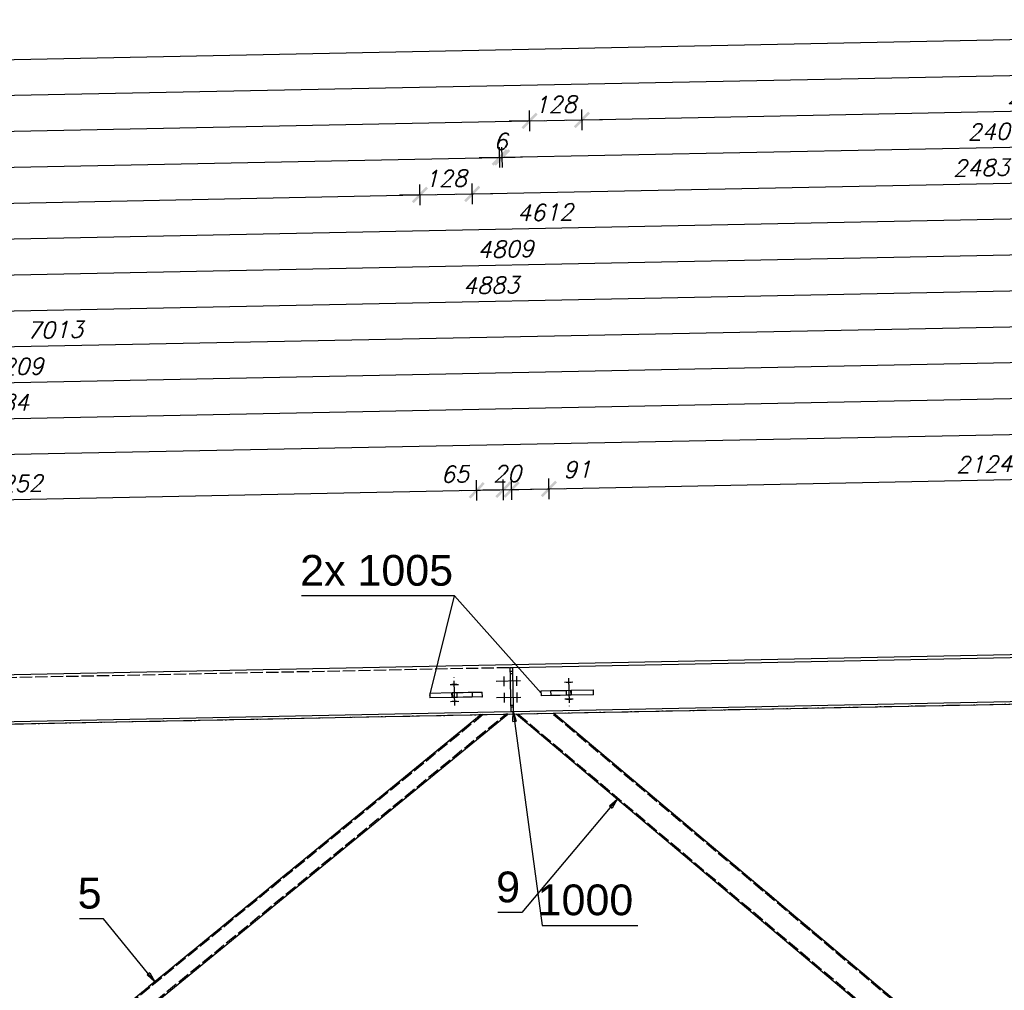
# Model space of a CAD drawing. Header units: millimetres. Extents: x 1814 to 94182, y 11562 to 49454.
# Tile 207 of 256: x 14467 to 14707, y 28806 to 29042. Entities that reach past the tile are written whole.
import ezdxf

# ---------------------------------------------------------------- set-up
doc = ezdxf.new("R2010")
doc.units = ezdxf.units.MM
doc.linetypes.add('ACAD_ISO02W100', pattern=[15, 12, -3])
doc.linetypes.add('ACAD_ISO04W100', pattern=[30, 24, -3, 0, -3])
doc.layers.add('wymiar', color=135, linetype='Continuous', lineweight=9)
doc.styles.add('ARIAL', font='arial.ttf')
doc.styles.add('WYMIARY', font='simplex.shx', dxfattribs={"oblique": 15})
doc.dimstyles.new('1-25', dxfattribs={"dimscale": 25, "dimtxt": 0.16, "dimasz": 0.2, "dimexe": 0.1, "dimexo": 0.1, "dimgap": 0.075, "dimtad": 1, "dimdec": 0, "dimlfac": 10, "dimrnd": 0.01, "dimzin": 9, "dimtxsty": 'WYMIARY', "dimblk": 'ARCHTICK', "dimcen": 0.2, "dimdle": 0.15, "dimadec": 1, "dimazin": 1, "dimtfac": 1, "dimtdec": 0, "dimtix": 1, "dimtmove": 2, "dimatfit": 3, "dimldrblk": 'ARCHTICK', "dimfxl": 0, "dimarcsym": 0})

# ---------------------------------------------------------------- blocks, each defined once
blk = doc.blocks.new('_ARCHTICK')
at = {"color": 0, "linetype": 'ByBlock', "lineweight": -2}
blk.add_solid([(0.398, 0.309), (0.309, 0.398), (-0.309, -0.398), (-0.398, -0.309)], dxfattribs=at)
blk = doc.blocks.new('*D626')
at = {"layer": 'Defpoints', "color": 0}
for p in [(14564.31, 28999.52), (14566.76, 28876.87), (13865.91, 28870.55)]:
    blk.add_point(p, dxfattribs=at)
at = {"layer": 'wymiar', "color": 0, "lineweight": -2}
for p, q in [((14564.36, 28997.02), (14564.26, 29002.02)), ((13859.86, 28985.43), (14568.06, 28999.6)), ((13863.66, 28983), (13863.56, 28988))]:
    blk.add_line(p, q, dxfattribs=at)
at = {"layer": 'wymiar', "color": 0, "lineweight": -2, "xscale": 5, "yscale": 5, "zscale": 5}
for p, rotation in [((14564.31, 28999.52), 1.146122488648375), ((13863.61, 28985.5), 181.1461224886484)]:
    blk.add_blockref('_ARCHTICK', p, dxfattribs=dict(at, rotation=rotation))
at = {"layer": 'wymiar', "color": 0, "insert": (14213.88, 28996.39), "char_height": 4, "attachment_point": 5, "rotation": 1.1461, "style": 'WYMIARY'}
blk.add_mtext('7008', dxfattribs=at)
blk = doc.blocks.new('*D627')
at = {"layer": 'Defpoints', "color": 0}
for p in [(14583.76, 29008.66), (14586.35, 28878.97), (13865.91, 28870.55)]:
    blk.add_point(p, dxfattribs=at)
at = {"layer": 'wymiar', "color": 0, "lineweight": -2}
for p, q in [((14583.81, 29006.16), (14583.71, 29011.16)), ((13859.69, 28994.18), (14587.51, 29008.74)), ((13863.49, 28991.75), (13863.39, 28996.75))]:
    blk.add_line(p, q, dxfattribs=at)
at = {"layer": 'wymiar', "color": 0, "lineweight": -2, "xscale": 5, "yscale": 5, "zscale": 5}
for p, rotation in [((14583.76, 29008.66), 1.146122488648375), ((13863.44, 28994.25), 181.1461224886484)]:
    blk.add_blockref('_ARCHTICK', p, dxfattribs=dict(at, rotation=rotation))
at = {"layer": 'wymiar', "color": 0, "insert": (14223.52, 29005.33), "char_height": 4, "attachment_point": 5, "rotation": 1.1461, "style": 'WYMIARY'}
blk.add_mtext('7205', dxfattribs=at)
blk = doc.blocks.new('*D628')
at = {"layer": 'Defpoints', "color": 0}
for p in [(14591.04, 29017.56), (14593.84, 28877.42), (13865.91, 28870.55)]:
    blk.add_point(p, dxfattribs=at)
at = {"layer": 'wymiar', "color": 0, "lineweight": -2}
for p, q in [((14591.09, 29015.06), (14590.99, 29020.06)), ((13859.51, 29002.92), (14594.79, 29017.63)), ((13863.31, 29000.5), (13863.21, 29005.5))]:
    blk.add_line(p, q, dxfattribs=at)
at = {"layer": 'wymiar', "color": 0, "lineweight": -2, "xscale": 5, "yscale": 5, "zscale": 5}
for p, rotation in [((14591.04, 29017.56), 1.146122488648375), ((13863.26, 29003), 181.1461224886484)]:
    blk.add_blockref('_ARCHTICK', p, dxfattribs=dict(at, rotation=rotation))
at = {"layer": 'wymiar', "color": 0, "insert": (14227.07, 29014.15), "char_height": 4, "attachment_point": 5, "rotation": 1.1461, "style": 'WYMIARY'}
blk.add_mtext('7279', dxfattribs=at)
blk = doc.blocks.new('*D629')
at = {"layer": 'Defpoints', "color": 0}
for p in [(14803.74, 29030.57), (14806.72, 28881.67), (13865.91, 28870.55)]:
    blk.add_point(p, dxfattribs=at)
at = {"layer": 'wymiar', "color": 0, "lineweight": -2}
for p, q in [((14803.79, 29028.07), (14803.69, 29033.07)), ((13859.34, 29011.67), (14807.49, 29030.64)), ((13863.14, 29009.25), (13863.04, 29014.25))]:
    blk.add_line(p, q, dxfattribs=at)
at = {"layer": 'wymiar', "color": 0, "lineweight": -2, "xscale": 5, "yscale": 5, "zscale": 5}
for p, rotation in [((14803.74, 29030.57), 1.146122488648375), ((13863.09, 29011.75), 181.1461224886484)]:
    blk.add_blockref('_ARCHTICK', p, dxfattribs=dict(at, rotation=rotation))
at = {"layer": 'wymiar', "color": 0, "insert": (14333.33, 29025.03), "char_height": 4, "attachment_point": 5, "rotation": 1.1461, "style": 'WYMIARY'}
blk.add_mtext('9408', dxfattribs=at)
blk = doc.blocks.new('*D630')
at = {"layer": 'Defpoints', "color": 0}
for p in [(14824.61, 29039.74), (14827.61, 28889.79), (13865.91, 28870.55)]:
    blk.add_point(p, dxfattribs=at)
at = {"layer": 'wymiar', "color": 0, "lineweight": -2}
for p, q in [((14824.66, 29037.24), (14824.56, 29042.23)), ((13859.16, 29020.42), (14828.36, 29039.81)), ((13862.96, 29018), (13862.86, 29022.99))]:
    blk.add_line(p, q, dxfattribs=at)
at = {"layer": 'wymiar', "color": 0, "lineweight": -2, "xscale": 5, "yscale": 5, "zscale": 5}
for p, rotation in [((14824.61, 29039.74), 1.146122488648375), ((13862.91, 29020.5), 181.1461224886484)]:
    blk.add_blockref('_ARCHTICK', p, dxfattribs=dict(at, rotation=rotation))
at = {"layer": 'wymiar', "color": 0, "insert": (14343.68, 29033.99), "char_height": 4, "attachment_point": 5, "rotation": 1.1461, "style": 'WYMIARY'}
blk.add_mtext('9619', dxfattribs=at)
blk = doc.blocks.new('*D632')
at = {"layer": 'Defpoints', "color": 0}
for p in [(14826.54, 28943.5), (14827.61, 28889.79), (13886.61, 28863.27)]:
    blk.add_point(p, dxfattribs=at)
at = {"layer": 'wymiar', "color": 0, "lineweight": -2}
for p, q in [((14826.59, 28941), (14826.49, 28946)), ((13881.63, 28924.6), (14830.29, 28943.58)), ((13885.43, 28922.18), (13885.33, 28927.17))]:
    blk.add_line(p, q, dxfattribs=at)
at = {"layer": 'wymiar', "color": 0, "lineweight": -2, "xscale": 5, "yscale": 5, "zscale": 5}
for p, rotation in [((14826.54, 28943.5), 1.146122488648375), ((13885.38, 28924.68), 181.1461224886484)]:
    blk.add_blockref('_ARCHTICK', p, dxfattribs=dict(at, rotation=rotation))
at = {"layer": 'wymiar', "color": 0, "insert": (14355.88, 28937.96), "char_height": 4, "attachment_point": 5, "rotation": 1.1461, "style": 'WYMIARY'}
blk.add_mtext('9413', dxfattribs=at)
blk = doc.blocks.new('*D634')
at = {"layer": 'Defpoints', "color": 0}
for p in [(14826.36, 28952.25), (14827.61, 28889.79), (14099.51, 28868.73)]:
    blk.add_point(p, dxfattribs=at)
at = {"layer": 'wymiar', "color": 0, "lineweight": -2}
for p, q in [((14826.41, 28949.75), (14826.31, 28954.75)), ((14094.38, 28937.61), (14830.11, 28952.33)), ((14098.18, 28935.18), (14098.08, 28940.18))]:
    blk.add_line(p, q, dxfattribs=at)
at = {"layer": 'wymiar', "color": 0, "lineweight": -2, "xscale": 5, "yscale": 5, "zscale": 5}
for p, rotation in [((14826.36, 28952.25), 1.146122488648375), ((14098.13, 28937.68), 181.1461224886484)]:
    blk.add_blockref('_ARCHTICK', p, dxfattribs=dict(at, rotation=rotation))
at = {"layer": 'wymiar', "color": 0, "insert": (14462.17, 28948.84), "char_height": 4, "attachment_point": 5, "rotation": 1.1461, "style": 'WYMIARY'}
blk.add_mtext('7284', dxfattribs=at)
blk = doc.blocks.new('*D636')
at = {"layer": 'Defpoints', "color": 0}
for p in [(14826.19, 28961), (14827.61, 28889.79), (14106.95, 28869.38)]:
    blk.add_point(p, dxfattribs=at)
at = {"layer": 'wymiar', "color": 0, "lineweight": -2}
for p, q in [((14826.24, 28958.5), (14826.14, 28963.5)), ((14101.66, 28946.51), (14829.94, 28961.08)), ((14105.46, 28944.08), (14105.36, 28949.08))]:
    blk.add_line(p, q, dxfattribs=at)
at = {"layer": 'wymiar', "color": 0, "lineweight": -2, "xscale": 5, "yscale": 5, "zscale": 5}
for p, rotation in [((14826.19, 28961), 1.146122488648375), ((14105.41, 28946.58), 181.1461224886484)]:
    blk.add_blockref('_ARCHTICK', p, dxfattribs=dict(at, rotation=rotation))
at = {"layer": 'wymiar', "color": 0, "insert": (14465.72, 28957.67), "char_height": 4, "attachment_point": 5, "rotation": 1.1461, "style": 'WYMIARY'}
blk.add_mtext('7209', dxfattribs=at)
blk = doc.blocks.new('*D638')
at = {"layer": 'Defpoints', "color": 0}
for p in [(14826.01, 28969.75), (14827.61, 28889.79), (14126.59, 28869.27)]:
    blk.add_point(p, dxfattribs=at)
at = {"layer": 'wymiar', "color": 0, "lineweight": -2}
for p, q in [((14826.06, 28967.25), (14825.96, 28972.25)), ((14121.11, 28955.65), (14829.76, 28969.82)), ((14124.91, 28953.22), (14124.81, 28958.22))]:
    blk.add_line(p, q, dxfattribs=at)
at = {"layer": 'wymiar', "color": 0, "lineweight": -2, "xscale": 5, "yscale": 5, "zscale": 5}
for p, rotation in [((14826.01, 28969.75), 1.146122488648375), ((14124.86, 28955.72), 181.1461224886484)]:
    blk.add_blockref('_ARCHTICK', p, dxfattribs=dict(at, rotation=rotation))
at = {"layer": 'wymiar', "color": 0, "insert": (14475.36, 28966.61), "char_height": 4, "attachment_point": 5, "rotation": 1.1461, "style": 'WYMIARY'}
blk.add_mtext('7013', dxfattribs=at)
blk = doc.blocks.new('*D640')
at = {"layer": 'Defpoints', "color": 0}
for p in [(14825.84, 28978.5), (14827.61, 28889.79), (14339.51, 28873.53)]:
    blk.add_point(p, dxfattribs=at)
at = {"layer": 'wymiar', "color": 0, "lineweight": -2}
for p, q in [((14825.89, 28976), (14825.79, 28981)), ((14333.85, 28968.65), (14829.59, 28978.57)), ((14337.65, 28966.23), (14337.55, 28971.23))]:
    blk.add_line(p, q, dxfattribs=at)
at = {"layer": 'wymiar', "color": 0, "lineweight": -2, "xscale": 5, "yscale": 5, "zscale": 5}
for p, rotation in [((14825.84, 28978.5), 1.146122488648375), ((14337.6, 28968.73), 181.1461224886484)]:
    blk.add_blockref('_ARCHTICK', p, dxfattribs=dict(at, rotation=rotation))
at = {"layer": 'wymiar', "color": 0, "insert": (14581.64, 28977.49), "char_height": 4, "attachment_point": 5, "rotation": 1.1461, "style": 'WYMIARY'}
blk.add_mtext('4883', dxfattribs=at)
blk = doc.blocks.new('*D642')
at = {"layer": 'Defpoints', "color": 0}
for p in [(14825.66, 28987.25), (14827.61, 28889.79), (14346.88, 28878.05)]:
    blk.add_point(p, dxfattribs=at)
at = {"layer": 'wymiar', "color": 0, "lineweight": -2}
for p, q in [((14825.71, 28984.75), (14825.61, 28989.75)), ((14341.13, 28977.55), (14829.41, 28987.32)), ((14344.93, 28975.13), (14344.83, 28980.13))]:
    blk.add_line(p, q, dxfattribs=at)
at = {"layer": 'wymiar', "color": 0, "lineweight": -2, "xscale": 5, "yscale": 5, "zscale": 5}
for p, rotation in [((14825.66, 28987.25), 1.146122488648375), ((14344.88, 28977.63), 181.1461224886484)]:
    blk.add_blockref('_ARCHTICK', p, dxfattribs=dict(at, rotation=rotation))
at = {"layer": 'wymiar', "color": 0, "insert": (14585.2, 28986.31), "char_height": 4, "attachment_point": 5, "rotation": 1.1461, "style": 'WYMIARY'}
blk.add_mtext('4809', dxfattribs=at)
blk = doc.blocks.new('*D644')
at = {"layer": 'Defpoints', "color": 0}
for p in [(14825.49, 28995.99), (14827.61, 28889.79), (14366.59, 28874.07)]:
    blk.add_point(p, dxfattribs=at)
at = {"layer": 'wymiar', "color": 0, "lineweight": -2}
for p, q in [((14825.54, 28993.49), (14825.44, 28998.49)), ((14360.58, 28986.69), (14829.24, 28996.07)), ((14364.38, 28984.27), (14364.28, 28989.27))]:
    blk.add_line(p, q, dxfattribs=at)
at = {"layer": 'wymiar', "color": 0, "lineweight": -2, "xscale": 5, "yscale": 5, "zscale": 5}
for p, rotation in [((14825.49, 28995.99), 1.146122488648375), ((14364.33, 28986.77), 181.1461224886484)]:
    blk.add_blockref('_ARCHTICK', p, dxfattribs=dict(at, rotation=rotation))
at = {"layer": 'wymiar', "color": 0, "insert": (14594.83, 28995.26), "char_height": 4, "attachment_point": 5, "rotation": 1.1461, "style": 'WYMIARY'}
blk.add_mtext('4612', dxfattribs=at)
blk = doc.blocks.new('*D645')
at = {"layer": 'Defpoints', "color": 0}
for p in [(14577.08, 28999.78), (14566.76, 28876.87), (14579.51, 28878.33)]:
    blk.add_point(p, dxfattribs=at)
at = {"layer": 'wymiar', "color": 0, "lineweight": -2}
for p, q in [((14564.36, 28997.02), (14564.26, 29002.02)), ((14577.13, 28997.28), (14577.03, 29002.28)), ((14564.31, 28999.52), (14559.31, 28999.42)), ((14564.31, 28999.52), (14577.08, 28999.78)), ((14577.08, 28999.78), (14582.08, 28999.88))]:
    blk.add_line(p, q, dxfattribs=at)
at = {"layer": 'wymiar', "color": 0, "lineweight": -2, "xscale": 5, "yscale": 5, "zscale": 5}
for p, rotation in [((14577.08, 28999.78), 181.1461224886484), ((14564.31, 28999.52), 1.146122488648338)]:
    blk.add_blockref('_ARCHTICK', p, dxfattribs=dict(at, rotation=rotation))
at = {"layer": 'wymiar', "color": 0, "insert": (14570.62, 29003.52), "char_height": 4, "attachment_point": 5, "rotation": 1.1461, "style": 'WYMIARY'}
blk.add_mtext('128', dxfattribs=at)
blk = doc.blocks.new('*D646')
at = {"layer": 'Defpoints', "color": 0}
for p in [(14825.31, 29004.74), (14827.61, 28889.79), (14579.51, 28878.33)]:
    blk.add_point(p, dxfattribs=at)
at = {"layer": 'wymiar', "color": 0, "lineweight": -2}
for p, q in [((14825.36, 29002.24), (14825.26, 29007.24)), ((14573.33, 28999.7), (14829.06, 29004.82)), ((14577.13, 28997.28), (14577.03, 29002.28))]:
    blk.add_line(p, q, dxfattribs=at)
at = {"layer": 'wymiar', "color": 0, "lineweight": -2, "xscale": 5, "yscale": 5, "zscale": 5}
for p, rotation in [((14825.31, 29004.74), 1.146122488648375), ((14577.08, 28999.78), 181.1461224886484)]:
    blk.add_blockref('_ARCHTICK', p, dxfattribs=dict(at, rotation=rotation))
at = {"layer": 'wymiar', "color": 0, "insert": (14701.12, 29006.13), "char_height": 4, "attachment_point": 5, "rotation": 1.1461, "style": 'WYMIARY'}
blk.add_mtext('2483', dxfattribs=at)
blk = doc.blocks.new('*D647')
at = {"layer": 'Defpoints', "color": 0}
for p in [(14584.36, 29008.67), (14586.87, 28883.13), (14586.35, 28878.97)]:
    blk.add_point(p, dxfattribs=at)
at = {"layer": 'wymiar', "color": 0, "lineweight": -2}
for p, q in [((14583.81, 29006.16), (14583.71, 29011.16)), ((14584.41, 29006.17), (14584.31, 29011.17)), ((14583.76, 29008.66), (14578.76, 29008.56)), ((14583.76, 29008.66), (14584.36, 29008.67)), ((14584.36, 29008.67), (14589.36, 29008.77))]:
    blk.add_line(p, q, dxfattribs=at)
at = {"layer": 'wymiar', "color": 0, "lineweight": -2, "xscale": 5, "yscale": 5, "zscale": 5}
for p, rotation in [((14583.76, 29008.66), 1.146122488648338), ((14584.36, 29008.67), 181.1461224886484)]:
    blk.add_blockref('_ARCHTICK', p, dxfattribs=dict(at, rotation=rotation))
at = {"layer": 'wymiar', "color": 0, "insert": (14583.98, 29012.54), "char_height": 4, "attachment_point": 5, "rotation": 1.1461, "style": 'WYMIARY'}
blk.add_mtext('6', dxfattribs=at)
blk = doc.blocks.new('*D648')
at = {"layer": 'Defpoints', "color": 0}
for p in [(14825.14, 29013.49), (14827.61, 28889.79), (14586.87, 28883.13)]:
    blk.add_point(p, dxfattribs=at)
at = {"layer": 'wymiar', "color": 0, "lineweight": -2}
for p, q in [((14825.19, 29010.99), (14825.09, 29015.99)), ((14580.61, 29008.6), (14828.89, 29013.57)), ((14584.41, 29006.17), (14584.31, 29011.17))]:
    blk.add_line(p, q, dxfattribs=at)
at = {"layer": 'wymiar', "color": 0, "lineweight": -2, "xscale": 5, "yscale": 5, "zscale": 5}
for p, rotation in [((14825.14, 29013.49), 1.146122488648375), ((14584.36, 29008.67), 181.1461224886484)]:
    blk.add_blockref('_ARCHTICK', p, dxfattribs=dict(at, rotation=rotation))
at = {"layer": 'wymiar', "color": 0, "insert": (14704.67, 29014.96), "char_height": 4, "attachment_point": 5, "rotation": 1.1461, "style": 'WYMIARY'}
blk.add_mtext('2408', dxfattribs=at)
blk = doc.blocks.new('*D649')
at = {"layer": 'Defpoints', "color": 0}
for p in [(14603.81, 29017.81), (14593.84, 28877.42), (14606.61, 28877.67)]:
    blk.add_point(p, dxfattribs=at)
at = {"layer": 'wymiar', "color": 0, "lineweight": -2}
for p, q in [((14591.09, 29015.06), (14590.99, 29020.06)), ((14603.86, 29015.31), (14603.76, 29020.31)), ((14591.04, 29017.56), (14586.04, 29017.46)), ((14591.04, 29017.56), (14603.81, 29017.81)), ((14603.81, 29017.81), (14608.81, 29017.91))]:
    blk.add_line(p, q, dxfattribs=at)
at = {"layer": 'wymiar', "color": 0, "lineweight": -2, "xscale": 5, "yscale": 5, "zscale": 5}
for p, rotation in [((14591.04, 29017.56), 1.146122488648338), ((14603.81, 29017.81), 181.1461224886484)]:
    blk.add_blockref('_ARCHTICK', p, dxfattribs=dict(at, rotation=rotation))
at = {"layer": 'wymiar', "color": 0, "insert": (14597.35, 29021.56), "char_height": 4, "attachment_point": 5, "rotation": 1.1461, "style": 'WYMIARY'}
blk.add_mtext('128', dxfattribs=at)
blk = doc.blocks.new('*D650')
at = {"layer": 'Defpoints', "color": 0}
for p in [(14824.96, 29022.24), (14827.61, 28889.79), (14606.61, 28877.67)]:
    blk.add_point(p, dxfattribs=at)
at = {"layer": 'wymiar', "color": 0, "lineweight": -2}
for p, q in [((14825.01, 29019.74), (14824.91, 29024.74)), ((14600.06, 29017.74), (14828.71, 29022.31)), ((14603.86, 29015.31), (14603.76, 29020.31))]:
    blk.add_line(p, q, dxfattribs=at)
at = {"layer": 'wymiar', "color": 0, "lineweight": -2, "xscale": 5, "yscale": 5, "zscale": 5}
for p, rotation in [((14824.96, 29022.24), 1.146122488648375), ((14603.81, 29017.81), 181.1461224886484)]:
    blk.add_blockref('_ARCHTICK', p, dxfattribs=dict(at, rotation=rotation))
at = {"layer": 'wymiar', "color": 0, "insert": (14714.31, 29023.9), "char_height": 4, "attachment_point": 5, "rotation": 1.1461, "style": 'WYMIARY'}
blk.add_mtext('2212', dxfattribs=at)
blk = doc.blocks.new('*D1133')
at = {"layer": 'Defpoints', "color": 0}
for p in [(14578.17, 28927.51), (14579.58, 28857.05), (14354.43, 28852.55)]:
    blk.add_point(p, dxfattribs=at)
at = {"layer": 'wymiar', "color": 0, "lineweight": -2}
for p, q in [((14578.22, 28925.01), (14578.12, 28930.01)), ((14349.27, 28922.93), (14581.92, 28927.59)), ((14353.07, 28920.51), (14352.97, 28925.51))]:
    blk.add_line(p, q, dxfattribs=at)
at = {"layer": 'wymiar', "color": 0, "lineweight": -2, "xscale": 5, "yscale": 5, "zscale": 5}
for p, rotation in [((14578.17, 28927.51), 1.146119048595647), ((14353.02, 28923.01), 181.1461190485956)]:
    blk.add_blockref('_ARCHTICK', p, dxfattribs=dict(at, rotation=rotation))
at = {"layer": 'wymiar', "color": 0, "insert": (14465.51, 28929.13), "char_height": 4, "attachment_point": 5, "rotation": 1.1461, "style": 'WYMIARY'}
blk.add_mtext('2252', dxfattribs=at)
blk = doc.blocks.new('*D1134')
at = {"layer": 'Defpoints', "color": 0}
for p in [(14584.64, 28927.64), (14579.58, 28857.05), (14586.05, 28857.18)]:
    blk.add_point(p, dxfattribs=at)
at = {"layer": 'wymiar', "color": 0, "lineweight": -2}
for p, q in [((14578.22, 28925.01), (14578.12, 28930.01)), ((14584.69, 28925.14), (14584.59, 28930.14)), ((14574.42, 28927.44), (14588.39, 28927.72))]:
    blk.add_line(p, q, dxfattribs=at)
at = {"layer": 'wymiar', "color": 0, "lineweight": -2, "xscale": 5, "yscale": 5, "zscale": 5}
for p, rotation in [((14584.64, 28927.64), 1.146119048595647), ((14578.17, 28927.51), 181.1461190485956)]:
    blk.add_blockref('_ARCHTICK', p, dxfattribs=dict(at, rotation=rotation))
at = {"layer": 'wymiar', "color": 0, "insert": (14572.85, 28931.45), "char_height": 4, "attachment_point": 5, "rotation": 1.1461, "style": 'WYMIARY'}
blk.add_mtext('65', dxfattribs=at)
blk = doc.blocks.new('*D1119')
at = {"layer": 'Defpoints', "color": 0}
for p in [(14586.67, 28927.68), (14586.05, 28857.18), (14588.08, 28857.22)]:
    blk.add_point(p, dxfattribs=at)
at = {"layer": 'wymiar', "color": 0, "lineweight": -2}
for p, q in [((14584.69, 28925.14), (14584.59, 28930.14)), ((14586.72, 28925.18), (14586.62, 28930.18)), ((14584.64, 28927.64), (14579.64, 28927.54)), ((14584.64, 28927.64), (14586.67, 28927.68)), ((14586.67, 28927.68), (14591.66, 28927.78))]:
    blk.add_line(p, q, dxfattribs=at)
at = {"layer": 'wymiar', "color": 0, "lineweight": -2, "xscale": 5, "yscale": 5, "zscale": 5}
for p, rotation in [((14584.64, 28927.64), 1.146119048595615), ((14586.67, 28927.68), 181.1461190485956)]:
    blk.add_blockref('_ARCHTICK', p, dxfattribs=dict(at, rotation=rotation))
at = {"layer": 'wymiar', "color": 0, "insert": (14585.57, 28931.54), "char_height": 4, "attachment_point": 5, "rotation": 1.1461, "style": 'WYMIARY'}
blk.add_mtext('20', dxfattribs=at)
blk = doc.blocks.new('*D1120')
at = {"layer": 'Defpoints', "color": 0}
for p in [(14595.77, 28927.86), (14588.08, 28857.22), (14597.18, 28857.4)]:
    blk.add_point(p, dxfattribs=at)
at = {"layer": 'wymiar', "color": 0, "lineweight": -2}
for p, q in [((14586.72, 28925.18), (14586.62, 28930.18)), ((14595.82, 28925.36), (14595.72, 28930.36)), ((14582.92, 28927.61), (14599.52, 28927.94))]:
    blk.add_line(p, q, dxfattribs=at)
at = {"layer": 'wymiar', "color": 0, "lineweight": -2, "xscale": 5, "yscale": 5, "zscale": 5}
for p, rotation in [((14586.67, 28927.68), 181.1461190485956), ((14595.77, 28927.86), 1.146119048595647)]:
    blk.add_blockref('_ARCHTICK', p, dxfattribs=dict(at, rotation=rotation))
at = {"layer": 'wymiar', "color": 0, "insert": (14602.65, 28932.58), "char_height": 4, "attachment_point": 5, "rotation": 1.1461, "style": 'WYMIARY'}
blk.add_mtext('91', dxfattribs=at)
blk = doc.blocks.new('*D1121')
at = {"layer": 'Defpoints', "color": 0}
for p in [(14808.12, 28932.11), (14809.53, 28861.65), (14597.18, 28857.4)]:
    blk.add_point(p, dxfattribs=at)
at = {"layer": 'wymiar', "color": 0, "lineweight": -2}
for p, q in [((14808.17, 28929.61), (14808.07, 28934.61)), ((14592.02, 28927.79), (14811.87, 28932.19)), ((14595.82, 28925.36), (14595.72, 28930.36))]:
    blk.add_line(p, q, dxfattribs=at)
at = {"layer": 'wymiar', "color": 0, "lineweight": -2, "xscale": 5, "yscale": 5, "zscale": 5}
for p, rotation in [((14808.12, 28932.11), 1.146119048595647), ((14595.77, 28927.86), 181.1461190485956)]:
    blk.add_blockref('_ARCHTICK', p, dxfattribs=dict(at, rotation=rotation))
at = {"layer": 'wymiar', "color": 0, "insert": (14701.86, 28933.86), "char_height": 4, "attachment_point": 5, "rotation": 1.1461, "style": 'WYMIARY'}
blk.add_mtext('2124', dxfattribs=at)

msp = doc.modelspace()

# ---------------------------------------------------------------- linework, layer by layer
at = {"color": 7}
msp.add_line((14593.831, 28878.016), (14572.714, 28901.748), dxfattribs=at)
at = {"color": 145, "linetype": 'Continuous', "ltscale": 0.25}
for p, q in [((14827.611, 28889.794), (13865.911, 28870.554)), ((14586.846, 28884.347), (14827.611, 28889.164)), ((14586.246, 28884.335), (14586.846, 28884.347)), ((14586.246, 28884.335), (14586.249, 28884.221)), ((14586.249, 28884.221), (14586.255, 28883.896)), ((14586.846, 28884.347), (14586.849, 28884.233)), ((14586.849, 28884.233), (14586.855, 28883.908)), ((14586.255, 28883.896), (14586.265, 28883.409)), ((14586.265, 28883.409), (14586.276, 28882.835)), ((14586.276, 28882.835), (14586.876, 28882.847)), ((14586.276, 28882.835), (14586.431, 28875.097)), ((14586.855, 28883.908), (14586.865, 28883.421)), ((14586.865, 28883.421), (14586.876, 28882.847)), ((14586.876, 28882.847), (14587.031, 28875.109)), ((13865.911, 28858.552), (14827.611, 28877.792)), ((14566.739, 28878.074), (14572.2, 28878.183)), ((14566.739, 28878.074), (14566.763, 28876.874)), ((14572.224, 28876.983), (14566.763, 28876.874)), ((14572.2, 28878.183), (14573.489, 28878.209)), ((14572.2, 28878.183), (14572.224, 28876.983)), ((14573.513, 28877.009), (14572.224, 28876.983)), ((14573.489, 28878.209), (14574.852, 28878.236)), ((14574.876, 28877.036), (14573.513, 28877.009)), ((14574.852, 28878.236), (14576.082, 28878.261)), ((14576.106, 28877.061), (14574.876, 28877.036)), ((14576.082, 28878.261), (14576.992, 28878.279)), ((14577.016, 28877.079), (14576.106, 28877.061)), ((14576.992, 28878.279), (14577.068, 28878.28)), ((14577.092, 28877.08), (14577.016, 28877.079)), ((14577.068, 28878.28), (14579.508, 28878.329)), ((14577.068, 28878.28), (14577.092, 28877.08)), ((14579.381, 28877.126), (14577.092, 28877.08)), ((14579.381, 28877.126), (14579.532, 28877.129)), ((14579.532, 28877.129), (14579.508, 28878.329)), ((14587.061, 28873.609), (14827.611, 28878.422)), ((14593.819, 28878.615), (14596.259, 28878.664)), ((14593.819, 28878.615), (14593.843, 28877.416)), ((14596.283, 28877.464), (14593.843, 28877.416)), ((14596.259, 28878.664), (14596.334, 28878.666)), ((14596.283, 28877.464), (14596.259, 28878.664)), ((14596.358, 28877.466), (14596.283, 28877.464)), ((14596.334, 28878.666), (14597.244, 28878.684)), ((14597.268, 28877.484), (14596.358, 28877.466)), ((14597.244, 28878.684), (14598.475, 28878.709)), ((14598.499, 28877.509), (14597.268, 28877.484)), ((14598.475, 28878.709), (14599.838, 28878.736)), ((14599.862, 28877.536), (14598.499, 28877.509)), ((14599.838, 28878.736), (14601.126, 28878.762)), ((14601.15, 28877.562), (14599.862, 28877.536)), ((14601.126, 28878.762), (14606.587, 28878.871)), ((14601.15, 28877.562), (14601.126, 28878.762)), ((14606.611, 28877.671), (14601.15, 28877.562)), ((14606.611, 28877.671), (14606.587, 28878.871)), ((14586.431, 28875.097), (14587.031, 28875.109)), ((14586.431, 28875.097), (14586.443, 28874.523)), ((14586.443, 28874.523), (14586.452, 28874.036)), ((14587.031, 28875.109), (14587.043, 28874.535)), ((14587.043, 28874.535), (14587.052, 28874.048)), ((14347.061, 28868.808), (14586.461, 28873.597)), ((14579.261, 28872.823), (14467.761, 28781.522)), ((14474.075, 28781.522), (14585.733, 28872.952)), ((14586.452, 28874.036), (14586.459, 28873.711)), ((14586.459, 28873.711), (14586.461, 28873.597)), ((14586.461, 28873.597), (14587.061, 28873.609)), ((14587.052, 28874.048), (14587.059, 28873.723)), ((14587.059, 28873.723), (14587.061, 28873.609)), ((14587.76, 28872.993), (14696.443, 28781.522)), ((14705.761, 28781.522), (14596.861, 28873.175))]:
    msp.add_line(p, q, dxfattribs=at)
at = {"color": 84, "linetype": 'ACAD_ISO02W100', "ltscale": 0.25}
for p, q in [((14346.846, 28879.546), (14586.246, 28884.335)), ((14586.784, 28884.346), (14586.846, 28884.347)), ((14586.866, 28883.347), (14586.266, 28883.335)), ((14572.047, 28878.18), (14572.071, 28876.98)), ((14573.426, 28877.007), (14573.402, 28878.207)), ((14579.532, 28877.129), (14579.381, 28877.126)), ((14599.925, 28878.738), (14599.949, 28877.538)), ((14601.304, 28877.565), (14601.28, 28878.765)), ((14587.041, 28874.609), (14586.441, 28874.597)), ((14579.746, 28872.833), (14468.235, 28781.522)), ((14473.601, 28781.522), (14585.247, 28872.943)), ((14585.733, 28872.952), (14585.247, 28872.943)), ((14588.215, 28873.002), (14696.909, 28781.522)), ((14705.295, 28781.522), (14596.406, 28873.166))]:
    msp.add_line(p, q, dxfattribs=at)
at = {"color": 10, "linetype": 'ACAD_ISO04W100', "ltscale": 0.25}
for p, q in [((14572.787, 28875.041), (14572.639, 28882.445)), ((14584.738, 28882.134), (14584.786, 28879.735)), ((14587.842, 28882.197), (14587.89, 28879.797)), ((14600.543, 28881.703), (14600.692, 28874.299)), ((14571.652, 28880.125), (14573.719, 28880.166)), ((14573.295, 28880.158), (14572.076, 28880.133)), ((14588.866, 28881.017), (14582.462, 28880.889)), ((14584.762, 28880.935), (14584.762, 28880.935)), ((14587.866, 28880.997), (14587.866, 28880.997)), ((14601.597, 28880.724), (14599.53, 28880.683)), ((14599.954, 28880.691), (14601.173, 28880.715)), ((13864.411, 28858.522), (14829.111, 28877.822)), ((14588.946, 28877.018), (14582.542, 28876.889)), ((14584.818, 28878.135), (14584.866, 28875.736)), ((14584.842, 28876.935), (14584.842, 28876.935)), ((14587.922, 28878.197), (14587.97, 28875.798)), ((14587.946, 28876.998), (14587.946, 28876.998)), ((14571.734, 28876.021), (14573.801, 28876.062)), ((14573.377, 28876.053), (14572.158, 28876.029)), ((14601.679, 28876.62), (14599.612, 28876.578)), ((14600.036, 28876.587), (14601.255, 28876.611)), ((14579.261, 28872.823), (14467.761, 28781.522)), ((14705.761, 28781.522), (14596.861, 28873.175))]:
    msp.add_line(p, q, dxfattribs=at)
at = {"color": 0, "linetype": 'ByBlock', "lineweight": -2}
for p, q in [((14586.983, 28871.133, -1153.256), (14587.06, 28873.666, -1153.256)), ((14587.06, 28873.666, -1153.256), (14587.809, 28871.245, -1153.256)), ((14586.983, 28871.133, -1153.256), (14587.809, 28871.245, -1153.256)), ((14610.507, 28850.581, -1158.476), (14612.435, 28852.225, -1158.476)), ((14610.507, 28850.581, -1158.476), (14611.144, 28850.044, -1158.476)), ((14612.435, 28852.225, -1158.476), (14611.144, 28850.044, -1158.476)), ((14498.464, 28809.894, -1159.476), (14497.819, 28809.366, -1159.476)), ((14498.464, 28809.894, -1159.476), (14499.726, 28807.696, -1159.476)), ((14499.726, 28807.696, -1159.476), (14497.819, 28809.366, -1159.476))]:
    msp.add_line(p, q, dxfattribs=at)
at = {"color": 7}
for points in [[(14566.751, 28877.474), (14572.714, 28901.748), (14535.429, 28901.748)], [(14587.06, 28873.666), (14594.154, 28821.41), (14617.462, 28821.41)], [(14612.435, 28852.225), (14589.154, 28824.563), (14583.327, 28824.563)], [(14499.726, 28807.696), (14487.159, 28823.042), (14481.332, 28823.042)]]:
    msp.add_lwpolyline(points, dxfattribs=at)

# ---------------------------------------------------------------- texts
at = {"color": 7, "style": 'ARIAL'}
for s, p in [('2x 1005', (14535.122, 28904.248)), ('9', (14582.892, 28827.063)), ('5', (14480.897, 28825.542)), ('1000', (14593.013, 28823.91))]:
    msp.add_text(s, height=7.5, dxfattribs=at).set_placement(p)

# ---------------------------------------------------------------- dimensions: what is measured, and where the dimension line sits
at = {"layer": 'wymiar'}
for base, p1, p2, picture, middle in [((14824.611, 29039.735), (13865.911, 28870.554), (14827.611, 28889.794), '*D630', (14343.684, 29033.989)), ((14803.737, 29030.566), (13865.911, 28870.554), (14806.716, 28881.674), '*D629', (14333.335, 29025.03)), ((14824.961, 29022.239), (14606.611, 28877.671), (14827.611, 28889.794), '*D650', (14714.307, 29023.901)), ((14603.808, 29017.814), (14593.843, 28877.416), (14606.611, 28877.671), '*D649', (14597.346, 29021.561)), ((14591.039, 29017.559), (13865.911, 28870.554), (14593.843, 28877.416), '*D628', (14227.073, 29014.153)), ((14825.137, 29013.49), (14586.871, 28883.134), (14827.611, 28889.794), '*D648', (14704.67, 29014.956)), ((14584.359, 29008.673), (14586.354, 28878.966), (14586.871, 28883.134), '*D647', (14583.982, 29012.541)), ((14583.759, 29008.661), (13865.911, 28870.554), (14586.354, 28878.966), '*D627', (14223.52, 29005.33)), ((14825.311, 29004.742), (14579.508, 28878.329), (14827.611, 28889.794), '*D646', (14701.117, 29006.133)), ((14577.078, 28999.776), (14566.763, 28876.874), (14579.508, 28878.329), '*D645', (14570.616, 29003.522)), ((14564.31, 28999.52), (13865.911, 28870.554), (14566.763, 28876.874), '*D626', (14213.883, 28996.385)), ((14825.486, 28995.994), (14366.588, 28874.069), (14827.611, 28889.794), '*D644', (14594.832, 28995.255)), ((14825.662, 28987.246), (14346.876, 28878.046), (14827.611, 28889.794), '*D642', (14585.195, 28986.311)), ((14825.836, 28978.497), (14339.508, 28873.528), (14827.611, 28889.794), '*D640', (14581.642, 28977.488)), ((14826.012, 28969.749), (14126.588, 28869.268), (14827.611, 28889.794), '*D638', (14475.358, 28966.61)), ((14826.187, 28961.001), (14106.954, 28869.375), (14827.611, 28889.794), '*D636', (14465.72, 28957.665)), ((14826.362, 28952.253), (14099.508, 28868.726), (14827.611, 28889.794), '*D634', (14462.168, 28948.842)), ((14826.537, 28943.504), (13886.612, 28863.267), (14827.611, 28889.794), '*D632', (14355.883, 28937.964)), ((14808.117, 28932.113), (14597.177, 28857.403), (14809.527, 28861.651), '*D1121', (14701.865, 28933.863)), ((14586.665, 28927.682), (14586.048, 28857.18), (14588.075, 28857.221), '*D1119', (14585.575, 28931.536)), ((14578.167, 28927.512), (14354.427, 28852.546), (14579.577, 28857.051), '*D1133', (14465.514, 28929.134))]:
    dim = msp.add_linear_dim(base=base, p1=p1, p2=p2, angle=181.14612, dimstyle='1-25', dxfattribs=at)
    dim.commit()
    dim.dimension.update_dxf_attribs({"geometry": picture, "text_midpoint": middle})
for base, p1, p2, picture, middle in [((14595.767, 28927.864), (14588.075, 28857.221), (14597.177, 28857.403), '*D1120', (14602.646, 28932.582)), ((14584.639, 28927.642), (14579.577, 28857.051), (14586.048, 28857.18), '*D1134', (14572.851, 28931.451))]:
    dim = msp.add_linear_dim(base=base, p1=p1, p2=p2, angle=181.14612, dimstyle='1-25', dxfattribs=at)
    dim.commit()
    dim.dimension.update_dxf_attribs({"geometry": picture, "text_midpoint": middle, "dimtype": 160})

doc.saveas('drawing.dxf')
